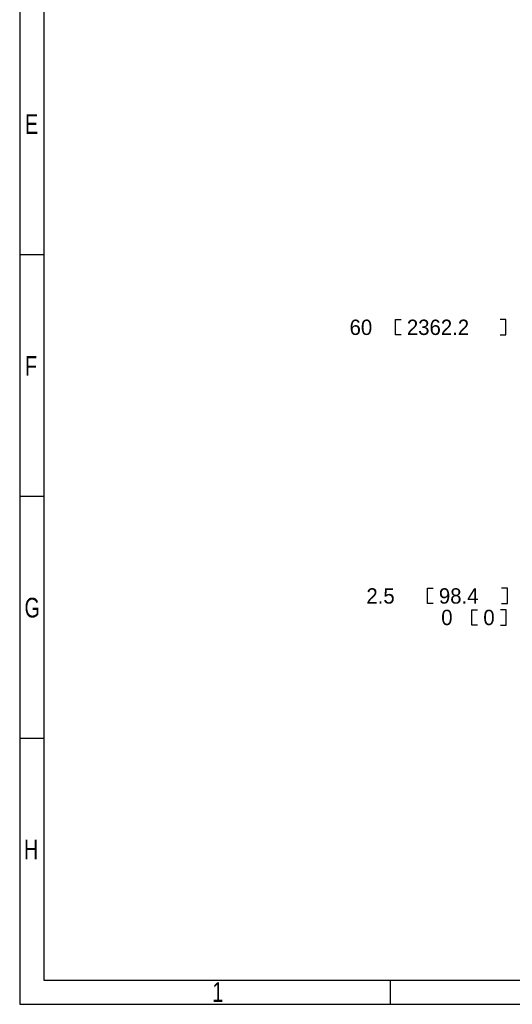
# Model space of a CAD drawing. Extents: x -119 to 465, y -80 to 330.
# Tile 1 of 22: x -119 to -17, y -80 to 124. Entities that reach past the tile are written whole.
import ezdxf

# ---------------------------------------------------------------- set-up
doc = ezdxf.new("R2010")
doc.units = 0
doc.layers.add('BOARD_GEOMETRY_DIMENSION', color=2, linetype='CONTINUOUS')
doc.layers.add('BOARD_GEOMETRY_SILKSCREEN_TOP', color=1, linetype='CONTINUOUS')

msp = doc.modelspace()

# ---------------------------------------------------------------- linework, layer by layer
at = {"layer": 'BOARD_GEOMETRY_DIMENSION'}
msp.add_lwpolyline([(-118.745, -80.01), (465.254848, -80.01), (465.254848, 329.990196), (-118.745, 329.990196)], close=True, dxfattribs=at)
for points in [[(-113.74501, 324.989952), (-113.74501, -75.01001)], [(-113.74501, 74.990198), (-118.745, 74.990198)], [(-39.7764, 58.412634), (-40.9575, 58.412634), (-40.9575, 61.587634), (-39.7764, 61.587634)], [(-19.304, 58.412634), (-18.1229, 58.412634), (-18.1229, 61.587634), (-19.304, 61.587634)], [(-113.74501, 24.990298), (-118.745, 24.990298)], [(-33.147, 2.8575), (-34.3281, 2.8575), (-34.3281, 6.0325), (-33.147, 6.0325)], [(-18.9738, 2.8575), (-17.7927, 2.8575), (-17.7927, 6.0325), (-18.9738, 6.0325)], [(-23.9522, -1.5875), (-25.1333, -1.5875), (-25.1333, 1.5875), (-23.9522, 1.5875)], [(-19.2278, -1.5875), (-18.0467, -1.5875), (-18.0467, 1.5875), (-19.2278, 1.5875)], [(-113.74501, -25.01011), (-118.745, -25.01011)], [(-113.74501, -75.01001), (460.254858, -75.01001)], [(-41.99509, -80.01), (-41.99509, -75.01001)]]:
    msp.add_lwpolyline(points, dxfattribs=at)
at = {"layer": 'BOARD_GEOMETRY_SILKSCREEN_TOP'}
msp.add_lwpolyline([(-118.745, -80.01), (465.254848, -80.01), (465.254848, 329.990196), (-118.745, 329.990196)], close=True, dxfattribs=at)
for points in [[(-113.74501, 324.989952), (-113.74501, -75.01001)], [(-113.74501, 74.990198), (-118.745, 74.990198)], [(-113.74501, 24.990298), (-118.745, 24.990298)], [(-113.74501, -25.01011), (-118.745, -25.01011)], [(-113.74501, -75.01001), (460.254858, -75.01001)], [(-41.99509, -80.01), (-41.99509, -75.01001)]]:
    msp.add_lwpolyline(points, dxfattribs=at)

# ---------------------------------------------------------------- texts
at = {"layer": 'BOARD_GEOMETRY_DIMENSION'}
for s, height, width, p in [('E', 4.064, 0.75, (-117.64518, 99.989894)), ('60', 3.175, 0.992, (-50.4571, 58.412634)), ('2362.2', 3.175, 0.992, (-38.5953, 58.412634)), ('F', 4.064, 0.75, (-117.64518, 49.989994)), ('G', 4.064, 0.75, (-117.741446, -0.009906)), ('2.5', 3.175, 0.992, (-46.9773, 2.8575)), ('98.4', 3.175, 0.992, (-31.9659, 2.8575)), ('0', 3.175, 0.992, (-31.4833, -1.5875)), ('0', 3.175, 0.992, (-22.7711, -1.5875)), ('H', 4.064, 0.75, (-117.845078, -50.009806)), ('1', 4.064, 0.75, (-78.870048, -79.510128))]:
    msp.add_text(s, height=height, dxfattribs=dict(at, width=width)).set_placement(p)
at = {"layer": 'BOARD_GEOMETRY_SILKSCREEN_TOP', "width": 0.75}
for s, p in [('E', (-117.64518, 99.989894)), ('F', (-117.64518, 49.989994)), ('G', (-117.741446, -0.009906)), ('H', (-117.845078, -50.009806)), ('1', (-78.870048, -79.510128))]:
    msp.add_text(s, height=4.064, dxfattribs=at).set_placement(p)

doc.saveas('drawing.dxf')
